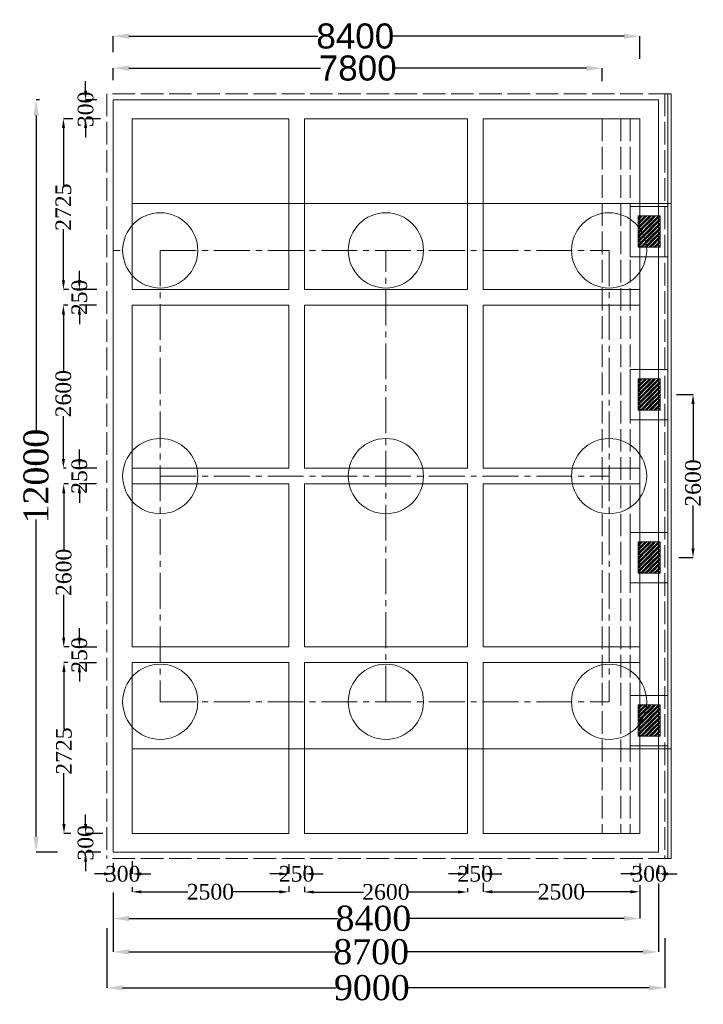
# Model space of a CAD drawing. Header units: millimetres. Extents: x 103078 to 25259364, y -3207472 to 1158446.
# Tile 4 of 40: x 13458320 to 13480135, y 990649 to 1022059. Entities that reach past the tile are written whole.
import ezdxf

# ---------------------------------------------------------------- set-up
doc = ezdxf.new("R2010")
doc.units = ezdxf.units.MM
doc.header["$LTSCALE"] = 60
doc.header["$MEASUREMENT"] = 0
for name, pattern in [('ACAD_ISO02W100', [15, 12, -3]), ('CENTER2', [28.575, 19.05, -3.175, 3.175, -3.175]), ('HIDDEN', [0.375, 0.25, -0.125])]:
    doc.linetypes.add(name, pattern=pattern)
doc.styles.add('PDF Arial Bold', font='times.ttf')
doc.dimstyles.get("Standard").update_dxf_attribs({"dimtxt": 400, "dimasz": 215, "dimexe": 0.18, "dimexo": 0.0625, "dimgap": 0.09, "dimtad": 0, "dimtih": 1, "dimtoh": 1, "dimdec": 0, "dimzin": 4, "dimdsep": 46, "dimtxsty": 'Standard', "dimblk": 'OPEN90', "dimcen": 0, "dimadec": 0, "dimazin": 1, "dimtfac": 1, "dimtdec": 0, "dimtix": 1, "dimtofl": 0, "dimtmove": 0, "dimatfit": 3, "dimldrblk": 'OPEN30', "dimfxl": 1, "dimtolj": 1, "dimtzin": 0, "dimarcsym": 0})

# ---------------------------------------------------------------- blocks, each defined once
blk = doc.blocks.new('*D181')
at = {"color": 0, "linetype": 'Continuous', "lineweight": -2, "ltscale": 2, "transparency": 16777216}
for p, q in [((13461306, 1020134), (13461306, 1020513)), ((13461806, 1020512), (13467916, 1020512)), ((13476406, 1020512), (13470295, 1020512)), ((13476906, 1020103), (13476906, 1020513))]:
    blk.add_line(p, q, dxfattribs=at)
at = {"color": 0, "linetype": 'Continuous', "lineweight": 9, "ltscale": 2, "transparency": 16777216}
for points in [[(13461806, 1020596), (13461806, 1020429), (13461306, 1020512)], [(13476406, 1020596), (13476406, 1020429), (13476906, 1020512)]]:
    blk.add_solid(points, dxfattribs=at)
at = {"layer": 'Defpoints', "color": 0, "linetype": 'Continuous', "lineweight": 9, "ltscale": 2, "transparency": 16777216}
for p in [(13476906, 1020512), (13461306, 1020134), (13476906, 1020102)]:
    blk.add_point(p, dxfattribs=at)
at = {"color": 0, "linetype": 'Continuous', "lineweight": 9, "ltscale": 2, "transparency": 16777216, "insert": (13469106, 1020512), "char_height": 800, "attachment_point": 5, "style": 'PDF Arial Bold'}
blk.add_mtext('\\A1;{\\fArial|b0|i0|c0|p34;7800}', dxfattribs=at)
blk = doc.blocks.new('*D182')
at = {"color": 0, "linetype": 'Continuous', "lineweight": -2, "ltscale": 2, "transparency": 16777216}
for p, q in [((13461306, 1021027), (13461306, 1021535)), ((13461806, 1021534), (13467835, 1021534)), ((13477605, 1021534), (13470223, 1021534)), ((13478105, 1020810), (13478105, 1021535))]:
    blk.add_line(p, q, dxfattribs=at)
at = {"color": 0, "linetype": 'Continuous', "lineweight": 9, "ltscale": 2, "transparency": 16777216}
for points in [[(13461806, 1021618), (13461806, 1021451), (13461306, 1021534)], [(13477605, 1021618), (13477605, 1021451), (13478105, 1021534)]]:
    blk.add_solid(points, dxfattribs=at)
at = {"layer": 'Defpoints', "color": 0, "linetype": 'Continuous', "lineweight": 9, "ltscale": 2, "transparency": 16777216}
for p in [(13478105, 1021534), (13461306, 1021026), (13478105, 1020810)]:
    blk.add_point(p, dxfattribs=at)
at = {"color": 0, "linetype": 'Continuous', "lineweight": 9, "ltscale": 2, "transparency": 16777216, "insert": (13469029, 1021534), "char_height": 800, "attachment_point": 5, "style": 'PDF Arial Bold'}
blk.add_mtext('\\A1;{\\fArial|b0|i0|c0|p34;8400}', dxfattribs=at)
blk = doc.blocks.new('*D184')
at = {"color": 0, "linetype": 'Continuous', "lineweight": -2, "ltscale": 2, "transparency": 16777216}
for p, q in [((13458957, 1019499), (13458845, 1019499)), ((13458845, 1018999), (13458845, 1008886)), ((13458845, 995999), (13458845, 1006113)), ((13459528, 995499), (13458845, 995499))]:
    blk.add_line(p, q, dxfattribs=at)
at = {"color": 0, "linetype": 'Continuous', "lineweight": 9, "ltscale": 2, "transparency": 16777216}
for points in [[(13458762, 1018999), (13458928, 1018999), (13458845, 1019499)], [(13458762, 995999), (13458928, 995999), (13458845, 995499)]]:
    blk.add_solid(points, dxfattribs=at)
at = {"layer": 'Defpoints', "color": 0, "linetype": 'Continuous', "lineweight": 9, "ltscale": 2, "transparency": 16777216}
for p in [(13458958, 1019499), (13458845, 995499), (13459529, 995499)]:
    blk.add_point(p, dxfattribs=at)
at = {"color": 0, "linetype": 'Continuous', "lineweight": 9, "ltscale": 2, "transparency": 16777216, "insert": (13458845, 1007499), "char_height": 800, "attachment_point": 5, "rotation": 90, "style": 'PDF Arial Bold'}
blk.add_mtext('\\A1;12000', dxfattribs=at)
blk = doc.blocks.new('*D185')
at = {"color": 0, "linetype": 'Continuous', "lineweight": -2, "ltscale": 2, "transparency": 16777216}
for p, q in [((13460012, 1018900), (13459716, 1018900)), ((13459716, 1018600), (13459716, 1016785)), ((13459716, 1013749), (13459716, 1015372)), ((13459890, 1013449), (13459716, 1013449))]:
    blk.add_line(p, q, dxfattribs=at)
at = {"color": 0, "linetype": 'Continuous', "lineweight": 9, "ltscale": 2, "transparency": 16777216}
for points in [[(13459666, 1018600), (13459766, 1018600), (13459716, 1018900)], [(13459666, 1013749), (13459766, 1013749), (13459716, 1013449)]]:
    blk.add_solid(points, dxfattribs=at)
at = {"layer": 'Defpoints', "color": 0, "linetype": 'Continuous', "lineweight": 9, "ltscale": 2, "transparency": 16777216}
for p in [(13460012, 1018900), (13459716, 1013449), (13459890, 1013449)]:
    blk.add_point(p, dxfattribs=at)
at = {"color": 0, "linetype": 'Continuous', "lineweight": 9, "ltscale": 2, "transparency": 16777216, "insert": (13459716, 1016078), "char_height": 500, "attachment_point": 5, "rotation": 90, "style": 'PDF Arial Bold'}
blk.add_mtext('\\A1;2725', dxfattribs=at)
blk = doc.blocks.new('*D186')
at = {"color": 0, "linetype": 'Continuous', "lineweight": -2, "ltscale": 2, "transparency": 16777216}
for p, q in [((13459857, 1012950), (13459715, 1012950)), ((13459715, 1012650), (13459715, 1010846)), ((13459715, 1008049), (13459715, 1009411)), ((13459800, 1007749), (13459715, 1007749))]:
    blk.add_line(p, q, dxfattribs=at)
at = {"color": 0, "linetype": 'Continuous', "lineweight": 9, "ltscale": 2, "transparency": 16777216}
for points in [[(13459666, 1012650), (13459766, 1012650), (13459715, 1012950)], [(13459666, 1008049), (13459766, 1008049), (13459715, 1007749)]]:
    blk.add_solid(points, dxfattribs=at)
at = {"layer": 'Defpoints', "color": 0, "linetype": 'Continuous', "lineweight": 9, "ltscale": 2, "transparency": 16777216}
for p in [(13459857, 1012950), (13459715, 1007749), (13459800, 1007749)]:
    blk.add_point(p, dxfattribs=at)
at = {"color": 0, "linetype": 'Continuous', "lineweight": 9, "ltscale": 2, "transparency": 16777216, "insert": (13459715, 1010128), "char_height": 500, "attachment_point": 5, "rotation": 90, "style": 'PDF Arial Bold'}
blk.add_mtext('\\A1;2600', dxfattribs=at)
blk = doc.blocks.new('*D187')
at = {"color": 0, "linetype": 'Continuous', "lineweight": -2, "ltscale": 2, "transparency": 16777216}
for p, q in [((13459881, 1007249), (13459725, 1007249)), ((13459725, 1006949), (13459725, 1005146)), ((13459725, 1002349), (13459725, 1003711)), ((13459904, 1002049), (13459725, 1002049))]:
    blk.add_line(p, q, dxfattribs=at)
at = {"color": 0, "linetype": 'Continuous', "lineweight": 9, "ltscale": 2, "transparency": 16777216}
for points in [[(13459676, 1006949), (13459776, 1006949), (13459725, 1007249)], [(13459676, 1002349), (13459776, 1002349), (13459725, 1002049)]]:
    blk.add_solid(points, dxfattribs=at)
at = {"layer": 'Defpoints', "color": 0, "linetype": 'Continuous', "lineweight": 9, "ltscale": 2, "transparency": 16777216}
for p in [(13459881, 1007249), (13459725, 1002049), (13459904, 1002049)]:
    blk.add_point(p, dxfattribs=at)
at = {"color": 0, "linetype": 'Continuous', "lineweight": 9, "ltscale": 2, "transparency": 16777216, "insert": (13459725, 1004428), "char_height": 500, "attachment_point": 5, "rotation": 90, "style": 'PDF Arial Bold'}
blk.add_mtext('\\A1;2600', dxfattribs=at)
blk = doc.blocks.new('*D188')
at = {"color": 0, "linetype": 'Continuous', "lineweight": -2, "ltscale": 2, "transparency": 16777216}
for p, q in [((13459856, 1001550), (13459733, 1001550)), ((13459733, 1001250), (13459733, 999435)), ((13459733, 996399), (13459733, 998022)), ((13459952, 996099), (13459733, 996099))]:
    blk.add_line(p, q, dxfattribs=at)
at = {"color": 0, "linetype": 'Continuous', "lineweight": 9, "ltscale": 2, "transparency": 16777216}
for points in [[(13459683, 1001250), (13459783, 1001250), (13459733, 1001550)], [(13459683, 996399), (13459783, 996399), (13459733, 996099)]]:
    blk.add_solid(points, dxfattribs=at)
at = {"layer": 'Defpoints', "color": 0, "linetype": 'Continuous', "lineweight": 9, "ltscale": 2, "transparency": 16777216}
for p in [(13459856, 1001550), (13459733, 996099), (13459952, 996099)]:
    blk.add_point(p, dxfattribs=at)
at = {"color": 0, "linetype": 'Continuous', "lineweight": 9, "ltscale": 2, "transparency": 16777216, "insert": (13459733, 998728), "char_height": 500, "attachment_point": 5, "rotation": 90, "style": 'PDF Arial Bold'}
blk.add_mtext('\\A1;2725', dxfattribs=at)
blk = doc.blocks.new('*D189')
at = {"color": 0, "linetype": 'Continuous', "lineweight": -2, "ltscale": 2, "transparency": 16777216}
for p, q in [((13460224, 1013750), (13460224, 1014050)), ((13460778, 1013450), (13460224, 1013450)), ((13460767, 1012949), (13460224, 1012949)), ((13460224, 1012649), (13460224, 1012349))]:
    blk.add_line(p, q, dxfattribs=at)
at = {"color": 0, "linetype": 'Continuous', "lineweight": 9, "ltscale": 2, "transparency": 16777216}
for points in [[(13460174, 1013750), (13460274, 1013750), (13460224, 1013450)], [(13460174, 1012649), (13460274, 1012649), (13460224, 1012949)]]:
    blk.add_solid(points, dxfattribs=at)
at = {"layer": 'Defpoints', "color": 0, "linetype": 'Continuous', "lineweight": 9, "ltscale": 2, "transparency": 16777216}
for p in [(13460778, 1013450), (13460224, 1012949), (13460767, 1012949)]:
    blk.add_point(p, dxfattribs=at)
at = {"color": 0, "linetype": 'Continuous', "lineweight": 9, "ltscale": 2, "transparency": 16777216, "insert": (13460224, 1013199), "char_height": 500, "attachment_point": 5, "rotation": 90, "style": 'PDF Arial Bold'}
blk.add_mtext('\\A1;250', dxfattribs=at)
blk = doc.blocks.new('*D190')
at = {"color": 0, "linetype": 'Continuous', "lineweight": -2, "ltscale": 2, "transparency": 16777216}
for p, q in [((13460224, 1008050), (13460224, 1008350)), ((13460778, 1007750), (13460224, 1007750)), ((13460767, 1007249), (13460224, 1007249)), ((13460224, 1006949), (13460224, 1006649))]:
    blk.add_line(p, q, dxfattribs=at)
at = {"color": 0, "linetype": 'Continuous', "lineweight": 9, "ltscale": 2, "transparency": 16777216}
for points in [[(13460174, 1008050), (13460274, 1008050), (13460224, 1007750)], [(13460174, 1006949), (13460274, 1006949), (13460224, 1007249)]]:
    blk.add_solid(points, dxfattribs=at)
at = {"layer": 'Defpoints', "color": 0, "linetype": 'Continuous', "lineweight": 9, "ltscale": 2, "transparency": 16777216}
for p in [(13460778, 1007750), (13460224, 1007249), (13460767, 1007249)]:
    blk.add_point(p, dxfattribs=at)
at = {"color": 0, "linetype": 'Continuous', "lineweight": 9, "ltscale": 2, "transparency": 16777216, "insert": (13460224, 1007499), "char_height": 500, "attachment_point": 5, "rotation": 90, "style": 'PDF Arial Bold'}
blk.add_mtext('\\A1;250', dxfattribs=at)
blk = doc.blocks.new('*D191')
at = {"color": 0, "linetype": 'Continuous', "lineweight": -2, "ltscale": 2, "transparency": 16777216}
for p, q in [((13460224, 1002343), (13460224, 1002643)), ((13460778, 1002043), (13460224, 1002043)), ((13460767, 1001542), (13460224, 1001542)), ((13460224, 1001242), (13460224, 1000942))]:
    blk.add_line(p, q, dxfattribs=at)
at = {"color": 0, "linetype": 'Continuous', "lineweight": 9, "ltscale": 2, "transparency": 16777216}
for points in [[(13460174, 1002343), (13460274, 1002343), (13460224, 1002043)], [(13460174, 1001242), (13460274, 1001242), (13460224, 1001542)]]:
    blk.add_solid(points, dxfattribs=at)
at = {"layer": 'Defpoints', "color": 0, "linetype": 'Continuous', "lineweight": 9, "ltscale": 2, "transparency": 16777216}
for p in [(13460778, 1002043), (13460224, 1001542), (13460767, 1001542)]:
    blk.add_point(p, dxfattribs=at)
at = {"color": 0, "linetype": 'Continuous', "lineweight": 9, "ltscale": 2, "transparency": 16777216, "insert": (13460224, 1001792), "char_height": 500, "attachment_point": 5, "rotation": 90, "style": 'PDF Arial Bold'}
blk.add_mtext('\\A1;250', dxfattribs=at)
blk = doc.blocks.new('*D192')
at = {"color": 0, "linetype": 'Continuous', "lineweight": -2, "ltscale": 2, "transparency": 16777216}
for p, q in [((13460424, 1019799), (13460424, 1020099)), ((13460779, 1019499), (13460424, 1019499)), ((13460896, 1018900), (13460424, 1018900)), ((13460424, 1018600), (13460424, 1018300))]:
    blk.add_line(p, q, dxfattribs=at)
at = {"color": 0, "linetype": 'Continuous', "lineweight": 9, "ltscale": 2, "transparency": 16777216}
for points in [[(13460374, 1019799), (13460474, 1019799), (13460424, 1019499)], [(13460374, 1018600), (13460474, 1018600), (13460424, 1018900)]]:
    blk.add_solid(points, dxfattribs=at)
at = {"layer": 'Defpoints', "color": 0, "linetype": 'Continuous', "lineweight": 9, "ltscale": 2, "transparency": 16777216}
for p in [(13460779, 1019499), (13460424, 1018900), (13460896, 1018900)]:
    blk.add_point(p, dxfattribs=at)
at = {"color": 0, "linetype": 'Continuous', "lineweight": 9, "ltscale": 2, "transparency": 16777216, "insert": (13460424, 1019199), "char_height": 500, "attachment_point": 5, "rotation": 90, "style": 'PDF Arial Bold'}
blk.add_mtext('\\A1;300', dxfattribs=at)
blk = doc.blocks.new('*D193')
at = {"color": 0, "linetype": 'Continuous', "lineweight": -2, "ltscale": 2, "transparency": 16777216}
for p, q in [((13460424, 996399), (13460424, 996699)), ((13460978, 996099), (13460424, 996099)), ((13460908, 995499), (13460424, 995499)), ((13460424, 995199), (13460424, 994899))]:
    blk.add_line(p, q, dxfattribs=at)
at = {"color": 0, "linetype": 'Continuous', "lineweight": 9, "ltscale": 2, "transparency": 16777216}
for points in [[(13460374, 996399), (13460474, 996399), (13460424, 996099)], [(13460374, 995199), (13460474, 995199), (13460424, 995499)]]:
    blk.add_solid(points, dxfattribs=at)
at = {"layer": 'Defpoints', "color": 0, "linetype": 'Continuous', "lineweight": 9, "ltscale": 2, "transparency": 16777216}
for p in [(13460978, 996099), (13460424, 995499), (13460908, 995499)]:
    blk.add_point(p, dxfattribs=at)
at = {"color": 0, "linetype": 'Continuous', "lineweight": 9, "ltscale": 2, "transparency": 16777216, "insert": (13460424, 995799), "char_height": 500, "attachment_point": 5, "rotation": 90, "style": 'PDF Arial Bold'}
blk.add_mtext('\\A1;300', dxfattribs=at)
blk = doc.blocks.new('*D194')
at = {"color": 0, "linetype": 'Continuous', "lineweight": -2, "ltscale": 2, "transparency": 16777216}
for p, q in [((13461906, 994381), (13461906, 994236)), ((13462206, 994236), (13463688, 994236)), ((13466606, 994236), (13465123, 994236)), ((13466906, 994413), (13466906, 994236))]:
    blk.add_line(p, q, dxfattribs=at)
at = {"color": 0, "linetype": 'Continuous', "lineweight": 9, "ltscale": 2, "transparency": 16777216}
for points in [[(13462206, 994286), (13462206, 994186), (13461906, 994236)], [(13466606, 994286), (13466606, 994186), (13466906, 994236)]]:
    blk.add_solid(points, dxfattribs=at)
at = {"layer": 'Defpoints', "color": 0, "linetype": 'Continuous', "lineweight": 9, "ltscale": 2, "transparency": 16777216}
for p in [(13461906, 994381), (13466906, 994413), (13466906, 994236)]:
    blk.add_point(p, dxfattribs=at)
at = {"color": 0, "linetype": 'Continuous', "lineweight": 9, "ltscale": 2, "transparency": 16777216, "insert": (13464406, 994236), "char_height": 500, "attachment_point": 5, "style": 'PDF Arial Bold'}
blk.add_mtext('\\A1;2500', dxfattribs=at)
blk = doc.blocks.new('*D195')
at = {"color": 0, "linetype": 'Continuous', "lineweight": -2, "ltscale": 2, "transparency": 16777216}
for p, q in [((13473106, 994525), (13473106, 994237)), ((13473406, 994237), (13474888, 994237)), ((13477806, 994237), (13476323, 994237)), ((13478106, 994446), (13478106, 994237))]:
    blk.add_line(p, q, dxfattribs=at)
at = {"color": 0, "linetype": 'Continuous', "lineweight": 9, "ltscale": 2, "transparency": 16777216}
for points in [[(13473406, 994287), (13473406, 994187), (13473106, 994237)], [(13477806, 994287), (13477806, 994187), (13478106, 994237)]]:
    blk.add_solid(points, dxfattribs=at)
at = {"layer": 'Defpoints', "color": 0, "linetype": 'Continuous', "lineweight": 9, "ltscale": 2, "transparency": 16777216}
for p in [(13473106, 994525), (13478106, 994446), (13478106, 994237)]:
    blk.add_point(p, dxfattribs=at)
at = {"color": 0, "linetype": 'Continuous', "lineweight": 9, "ltscale": 2, "transparency": 16777216, "insert": (13475606, 994237), "char_height": 500, "attachment_point": 5, "style": 'PDF Arial Bold'}
blk.add_mtext('\\A1;2500', dxfattribs=at)
blk = doc.blocks.new('*D196')
at = {"color": 0, "linetype": 'Continuous', "lineweight": -2, "ltscale": 2, "transparency": 16777216}
for p, q in [((13467406, 994397), (13467406, 994231)), ((13467706, 994231), (13469288, 994231)), ((13472306, 994231), (13470723, 994231)), ((13472606, 994352), (13472606, 994231))]:
    blk.add_line(p, q, dxfattribs=at)
at = {"color": 0, "linetype": 'Continuous', "lineweight": 9, "ltscale": 2, "transparency": 16777216}
for points in [[(13467706, 994281), (13467706, 994181), (13467406, 994231)], [(13472306, 994281), (13472306, 994181), (13472606, 994231)]]:
    blk.add_solid(points, dxfattribs=at)
at = {"layer": 'Defpoints', "color": 0, "linetype": 'Continuous', "lineweight": 9, "ltscale": 2, "transparency": 16777216}
for p in [(13467406, 994397), (13472606, 994352), (13472606, 994231)]:
    blk.add_point(p, dxfattribs=at)
at = {"color": 0, "linetype": 'Continuous', "lineweight": 9, "ltscale": 2, "transparency": 16777216, "insert": (13470006, 994231), "char_height": 500, "attachment_point": 5, "style": 'PDF Arial Bold'}
blk.add_mtext('\\A1;2600', dxfattribs=at)
blk = doc.blocks.new('*D197')
at = {"color": 0, "linetype": 'Continuous', "lineweight": -2, "ltscale": 2, "transparency": 16777216}
for p, q in [((13466905.5, 995115.4375), (13466905.5, 994808.32)), ((13466605.5, 994808.5), (13466305.5, 994808.5)), ((13467405.5, 995086.4375), (13467405.5, 994808.32)), ((13467705.5, 994808.5), (13468005.5, 994808.5))]:
    blk.add_line(p, q, dxfattribs=at)
at = {"color": 0, "linetype": 'Continuous', "lineweight": 9, "ltscale": 2, "transparency": 16777216}
for points in [[(13466605.5, 994858.5), (13466605.5, 994758.5), (13466905.5, 994808.5)], [(13467705.5, 994858.5), (13467705.5, 994758.5), (13467405.5, 994808.5)]]:
    blk.add_solid(points, dxfattribs=at)
at = {"layer": 'Defpoints', "color": 0, "linetype": 'Continuous', "lineweight": 9, "ltscale": 2, "transparency": 16777216}
for p in [(13466905.5, 995115.5), (13467405.5, 995086.5), (13467405.5, 994808.5)]:
    blk.add_point(p, dxfattribs=at)
at = {"color": 0, "linetype": 'Continuous', "lineweight": 9, "ltscale": 2, "transparency": 16777216, "insert": (13467155.5, 994808.5), "char_height": 500, "attachment_point": 5, "style": 'PDF Arial Bold'}
blk.add_mtext('\\A1;250', dxfattribs=at)
blk = doc.blocks.new('*D198')
at = {"color": 0, "linetype": 'Continuous', "lineweight": -2, "ltscale": 2, "transparency": 16777216}
for p, q in [((13472605.5, 995115.4375), (13472605.5, 994808.32)), ((13472305.5, 994808.5), (13472005.5, 994808.5)), ((13473105.5, 995086.4375), (13473105.5, 994808.32)), ((13473405.5, 994808.5), (13473705.5, 994808.5))]:
    blk.add_line(p, q, dxfattribs=at)
at = {"color": 0, "linetype": 'Continuous', "lineweight": 9, "ltscale": 2, "transparency": 16777216}
for points in [[(13472305.5, 994858.5), (13472305.5, 994758.5), (13472605.5, 994808.5)], [(13473405.5, 994858.5), (13473405.5, 994758.5), (13473105.5, 994808.5)]]:
    blk.add_solid(points, dxfattribs=at)
at = {"layer": 'Defpoints', "color": 0, "linetype": 'Continuous', "lineweight": 9, "ltscale": 2, "transparency": 16777216}
for p in [(13472605.5, 995115.5), (13473105.5, 995086.5), (13473105.5, 994808.5)]:
    blk.add_point(p, dxfattribs=at)
at = {"color": 0, "linetype": 'Continuous', "lineweight": 9, "ltscale": 2, "transparency": 16777216, "insert": (13472855.5, 994808.5), "char_height": 500, "attachment_point": 5, "style": 'PDF Arial Bold'}
blk.add_mtext('\\A1;250', dxfattribs=at)
blk = doc.blocks.new('*D199')
at = {"color": 0, "linetype": 'Continuous', "lineweight": -2, "ltscale": 2, "transparency": 16777216}
for p, q in [((13461305.5, 995153.695), (13461305.5, 994808.32)), ((13461905.5, 995211.4375), (13461905.5, 994808.32)), ((13461005.5, 994808.5), (13460705.5, 994808.5)), ((13462205.5, 994808.5), (13462505.5, 994808.5))]:
    blk.add_line(p, q, dxfattribs=at)
at = {"color": 0, "linetype": 'Continuous', "lineweight": 9, "ltscale": 2, "transparency": 16777216}
for points in [[(13461005.5, 994858.5), (13461005.5, 994758.5), (13461305.5, 994808.5)], [(13462205.5, 994858.5), (13462205.5, 994758.5), (13461905.5, 994808.5)]]:
    blk.add_solid(points, dxfattribs=at)
at = {"layer": 'Defpoints', "color": 0, "linetype": 'Continuous', "lineweight": 9, "ltscale": 2, "transparency": 16777216}
for p in [(13461305.5, 995153.7575), (13461905.5, 995211.5), (13461905.5, 994808.5)]:
    blk.add_point(p, dxfattribs=at)
at = {"color": 0, "linetype": 'Continuous', "lineweight": 9, "ltscale": 2, "transparency": 16777216, "insert": (13461605.5, 994808.5), "char_height": 500, "attachment_point": 5, "style": 'PDF Arial Bold'}
blk.add_mtext('\\A1;300', dxfattribs=at)
blk = doc.blocks.new('*D200')
at = {"color": 0, "linetype": 'Continuous', "lineweight": -2, "ltscale": 2, "transparency": 16777216}
for p, q in [((13478105.5, 995145.4375), (13478105.5, 994808.32)), ((13477805.5, 994808.5), (13477505.5, 994808.5)), ((13478705.5, 995086.4375), (13478705.5, 994808.32)), ((13479005.5, 994808.5), (13479305.5, 994808.5))]:
    blk.add_line(p, q, dxfattribs=at)
at = {"color": 0, "linetype": 'Continuous', "lineweight": 9, "ltscale": 2, "transparency": 16777216}
for points in [[(13477805.5, 994858.5), (13477805.5, 994758.5), (13478105.5, 994808.5)], [(13479005.5, 994858.5), (13479005.5, 994758.5), (13478705.5, 994808.5)]]:
    blk.add_solid(points, dxfattribs=at)
at = {"layer": 'Defpoints', "color": 0, "linetype": 'Continuous', "lineweight": 9, "ltscale": 2, "transparency": 16777216}
for p in [(13478105.5, 995145.5), (13478705.5, 995086.5), (13478705.5, 994808.5)]:
    blk.add_point(p, dxfattribs=at)
at = {"color": 0, "linetype": 'Continuous', "lineweight": 9, "ltscale": 2, "transparency": 16777216, "insert": (13478405.5, 994808.5), "char_height": 500, "attachment_point": 5, "style": 'PDF Arial Bold'}
blk.add_mtext('\\A1;300', dxfattribs=at)
blk = doc.blocks.new('*D201')
at = {"color": 0, "linetype": 'Continuous', "lineweight": -2, "ltscale": 2, "transparency": 16777216}
for p, q in [((13461106, 993076), (13461106, 991174)), ((13478905, 992763), (13478905, 991174)), ((13461606, 991174), (13468420, 991174)), ((13478405, 991174), (13470694, 991174))]:
    blk.add_line(p, q, dxfattribs=at)
at = {"color": 0, "linetype": 'Continuous', "lineweight": 9, "ltscale": 2, "transparency": 16777216}
for points in [[(13461606, 991257), (13461606, 991090), (13461106, 991174)], [(13478405, 991257), (13478405, 991090), (13478905, 991174)]]:
    blk.add_solid(points, dxfattribs=at)
at = {"layer": 'Defpoints', "color": 0, "linetype": 'Continuous', "lineweight": 9, "ltscale": 2, "transparency": 16777216}
for p in [(13461106, 993076), (13478905, 992763), (13478905, 991174)]:
    blk.add_point(p, dxfattribs=at)
at = {"color": 0, "linetype": 'Continuous', "lineweight": 9, "ltscale": 2, "transparency": 16777216, "insert": (13469557, 991174), "char_height": 800, "attachment_point": 5, "style": 'PDF Arial Bold'}
blk.add_mtext('\\A1;9000', dxfattribs=at)
blk = doc.blocks.new('*D202')
at = {"color": 0, "linetype": 'Continuous', "lineweight": -2, "ltscale": 2, "transparency": 16777216}
for p, q in [((13461306, 994197), (13461306, 993387)), ((13478105, 994249), (13478105, 993387)), ((13461806, 993387), (13468481, 993387)), ((13477605, 993387), (13470730, 993387))]:
    blk.add_line(p, q, dxfattribs=at)
at = {"color": 0, "linetype": 'Continuous', "lineweight": 9, "ltscale": 2, "transparency": 16777216}
for points in [[(13461806, 993470), (13461806, 993304), (13461306, 993387)], [(13477605, 993470), (13477605, 993304), (13478105, 993387)]]:
    blk.add_solid(points, dxfattribs=at)
at = {"layer": 'Defpoints', "color": 0, "linetype": 'Continuous', "lineweight": 9, "ltscale": 2, "transparency": 16777216}
for p in [(13461306, 994197), (13478105, 994249), (13478105, 993387)]:
    blk.add_point(p, dxfattribs=at)
at = {"color": 0, "linetype": 'Continuous', "lineweight": 9, "ltscale": 2, "transparency": 16777216, "insert": (13469606, 993387), "char_height": 800, "attachment_point": 5, "style": 'PDF Arial Bold'}
blk.add_mtext('\\A1;8400', dxfattribs=at)
blk = doc.blocks.new('*D203')
at = {"color": 0, "linetype": 'Continuous', "lineweight": -2, "ltscale": 2, "transparency": 16777216}
for p, q in [((13478705, 994499), (13478705, 992320)), ((13461306, 994217), (13461306, 992320)), ((13461806, 992320), (13468410, 992320)), ((13478205, 992320), (13470660, 992320))]:
    blk.add_line(p, q, dxfattribs=at)
at = {"color": 0, "linetype": 'Continuous', "lineweight": 9, "ltscale": 2, "transparency": 16777216}
for points in [[(13461806, 992404), (13461806, 992237), (13461306, 992320)], [(13478205, 992404), (13478205, 992237), (13478705, 992320)]]:
    blk.add_solid(points, dxfattribs=at)
at = {"layer": 'Defpoints', "color": 0, "linetype": 'Continuous', "lineweight": 9, "ltscale": 2, "transparency": 16777216}
for p in [(13478705, 994499), (13461306, 994217), (13478705, 992320)]:
    blk.add_point(p, dxfattribs=at)
at = {"color": 0, "linetype": 'Continuous', "lineweight": 9, "ltscale": 2, "transparency": 16777216, "insert": (13469535, 992320), "char_height": 800, "attachment_point": 5, "style": 'PDF Arial Bold'}
blk.add_mtext('\\A1;8700', dxfattribs=at)
blk = doc.blocks.new('*D171')
at = {"color": 0, "linetype": 'Continuous', "lineweight": -2, "ltscale": 2, "transparency": 16777216}
for p, q in [((13479281, 1010100), (13479807, 1010100)), ((13479806, 1009800), (13479806, 1007996)), ((13479806, 1005200), (13479806, 1006561)), ((13479350, 1004900), (13479807, 1004900))]:
    blk.add_line(p, q, dxfattribs=at)
at = {"color": 0, "linetype": 'Continuous', "lineweight": 9, "ltscale": 2, "transparency": 16777216}
for points in [[(13479756, 1009800), (13479856, 1009800), (13479806, 1010100)], [(13479756, 1005200), (13479856, 1005200), (13479806, 1004900)]]:
    blk.add_solid(points, dxfattribs=at)
at = {"layer": 'Defpoints', "color": 0, "linetype": 'Continuous', "lineweight": 9, "ltscale": 2, "transparency": 16777216}
for p in [(13479281, 1010100), (13479350, 1004900), (13479806, 1004900)]:
    blk.add_point(p, dxfattribs=at)
at = {"color": 0, "linetype": 'Continuous', "lineweight": 9, "ltscale": 2, "transparency": 16777216, "insert": (13479806, 1007278), "char_height": 500, "attachment_point": 5, "rotation": 90, "style": 'PDF Arial Bold'}
blk.add_mtext('\\A1;2600', dxfattribs=at)

msp = doc.modelspace()

# ---------------------------------------------------------------- hatches: boundary and pattern name
at = {"linetype": 'Continuous', "lineweight": 9, "ltscale": 2}
h = msp.add_hatch(dxfattribs=at)
h.set_pattern_fill('GOST_GROUND', scale=10)
h.set_pattern_definition([(45, (-8926891.5, 4028156.5), (141.42135624, 0), [200]), (45, (-8926861.5, 4028156.5), (141.42135624, 0), [200]), (45, (-8926831.5, 4028156.5), (141.42135624, 0), [200])])
h.paths.add_polyline_path([(13478055.5, 1014799.5), (13478755.5, 1014799.5), (13478755.5, 1015799.5), (13478055.5, 1015799.5)])
h = msp.add_hatch(dxfattribs=at)
h.set_pattern_fill('GOST_GROUND', scale=10)
h.set_pattern_definition([(45, (-8926891.5, 4022956.5), (141.42135624, 0), [200]), (45, (-8926861.5, 4022956.5), (141.42135624, 0), [200]), (45, (-8926831.5, 4022956.5), (141.42135624, 0), [200])])
h.paths.add_polyline_path([(13478055.5, 1009599.5), (13478755.5, 1009599.5), (13478755.5, 1010599.5), (13478055.5, 1010599.5)])
h = msp.add_hatch(dxfattribs=at)
h.set_pattern_fill('GOST_GROUND', scale=10)
h.set_pattern_definition([(45, (-8926891.5, 4017756.5), (141.42135624, 0), [200]), (45, (-8926861.5, 4017756.5), (141.42135624, 0), [200]), (45, (-8926831.5, 4017756.5), (141.42135624, 0), [200])])
h.paths.add_polyline_path([(13478055.5, 1004399.5), (13478755.5, 1004399.5), (13478755.5, 1005399.5), (13478055.5, 1005399.5)])
h = msp.add_hatch(dxfattribs=at)
h.set_pattern_fill('GOST_GROUND', scale=10)
h.set_pattern_definition([(45, (-8926891.5, 4012556.5), (141.42135624, 0), [200]), (45, (-8926861.5, 4012556.5), (141.42135624, 0), [200]), (45, (-8926831.5, 4012556.5), (141.42135624, 0), [200])])
h.paths.add_polyline_path([(13478055.5, 999199.5), (13478755.5, 999199.5), (13478755.5, 1000199.5), (13478055.5, 1000199.5)])

# ---------------------------------------------------------------- linework, layer by layer
at = {"color": 7, "linetype": 'ACAD_ISO02W100', "lineweight": 9}
for p, q in [((13479105.5, 1019699.5), (13461105.5, 1019699.5)), ((13461105.5, 1019699.5), (13461105.5, 995299.5)), ((13478905.5, 1019699.5), (13478905.5, 995299.5)), ((13476905.5, 1018899.5), (13476905.5, 996099.5)), ((13477505.5, 1018899.5), (13477505.5, 996099.5)), ((13477805.5, 1018899.5), (13477805.5, 996099.5)), ((13478105.5, 1013449.5), (13478105.5, 1018899.5)), ((13479105.5, 995299.5), (13461105.5, 995299.5))]:
    msp.add_line(p, q, dxfattribs=at)
at = {"color": 7, "linetype": 'Continuous', "lineweight": 9, "ltscale": 2}
for p, q in [((13479005.5, 1019699.5), (13479005.5, 995299.5)), ((13479105.5, 1019699.5), (13479105.5, 995299.5)), ((13479105.5, 1019699.5), (13479105.5, 995299.5)), ((13477055.5, 1019499.5), (13461305.5, 1019499.5)), ((13461305.5, 1019499.5), (13461305.5, 995499.5)), ((13477055.5, 1019499.5), (13478705.5, 1019499.5)), ((13478705.5, 1019499.5), (13478705.5, 995499.5)), ((13466905.5, 1018899.5), (13461905.5, 1018899.5)), ((13461905.5, 1018899.5), (13461905.5, 1013449.5)), ((13466905.5, 1013449.5), (13466905.5, 1018899.5)), ((13472605.5, 1018899.5), (13467405.5, 1018899.5)), ((13467405.5, 1013449.5), (13467405.5, 1018899.5)), ((13472605.5, 1013449.5), (13472605.5, 1018899.5)), ((13478105.5, 1018899.5), (13473105.5, 1018899.5)), ((13473105.5, 1013449.5), (13473105.5, 1018899.5)), ((13478105.5, 1018899.5), (13478105.5, 996099.5)), ((13461905.5, 1016199.5), (13479105.5, 1016199.5)), ((13477805.5, 1016099.5), (13479005.5, 1016099.5)), ((13477805.5, 1014499.5), (13477805.5, 1016099.5)), ((13479005.5, 1016099.5), (13479005.5, 1014499.5)), ((13478055.5, 1015799.5), (13478055.5, 1014799.5)), ((13478055.5, 1015799.5), (13478755.5, 1015799.5)), ((13478755.5, 1015799.5), (13478755.5, 1014799.5)), ((13461527.7, 1014699.5), (13461305.5, 1014699.5)), ((13478055.5, 1014799.5), (13478755.5, 1014799.5)), ((13479005.5, 1014499.5), (13477805.5, 1014499.5)), ((13466905.5, 1013449.5), (13461905.5, 1013449.5)), ((13472605.5, 1013449.5), (13467405.5, 1013449.5)), ((13478105.5, 1013449.5), (13473105.5, 1013449.5)), ((13466905.5, 1012949.5), (13461905.5, 1012949.5)), ((13461905.5, 1012949.5), (13461905.5, 1007749.5)), ((13466905.5, 1007749.5), (13466905.5, 1012949.5)), ((13472605.5, 1012949.5), (13467405.5, 1012949.5)), ((13467405.5, 1007749.5), (13467405.5, 1012949.5)), ((13472605.5, 1007749.5), (13472605.5, 1012949.5)), ((13478105.5, 1012949.5), (13473105.5, 1012949.5)), ((13473105.5, 1007749.5), (13473105.5, 1012949.5)), ((13478105.5, 1007749.5), (13478105.5, 1012949.5)), ((13478105.5, 1007749.5), (13478105.5, 1012949.5)), ((13477805.5, 1010899.5), (13479005.5, 1010899.5)), ((13477805.5, 1009299.5), (13477805.5, 1010899.5)), ((13479005.5, 1010899.5), (13479005.5, 1009299.5)), ((13478055.5, 1010599.5), (13478055.5, 1009599.5)), ((13478055.5, 1010599.5), (13478755.5, 1010599.5)), ((13478755.5, 1010599.5), (13478755.5, 1009599.5)), ((13478055.5, 1009599.5), (13478755.5, 1009599.5)), ((13479005.5, 1009299.5), (13477805.5, 1009299.5)), ((13466905.5, 1007749.5), (13461905.5, 1007749.5)), ((13461905.5, 1007749.5), (13461905.5, 1007249.5)), ((13472605.5, 1007749.5), (13467405.5, 1007749.5)), ((13478105.5, 1007749.5), (13473105.5, 1007749.5)), ((13466905.5, 1007249.5), (13461905.5, 1007249.5)), ((13461905.5, 1007249.5), (13461905.5, 1002049.5)), ((13466905.5, 1002049.5), (13466905.5, 1007249.5)), ((13466905.5, 1006899.5), (13466905.5, 1007249.5)), ((13472605.5, 1007249.5), (13467405.5, 1007249.5)), ((13467405.5, 1002049.5), (13467405.5, 1007249.5)), ((13472605.5, 1002049.5), (13472605.5, 1007249.5)), ((13478105.5, 1007249.5), (13473105.5, 1007249.5)), ((13473105.5, 1002049.5), (13473105.5, 1007249.5)), ((13473105.5, 1006899.5), (13473105.5, 1007249.5)), ((13478105.5, 1002049.5), (13478105.5, 1006299.5)), ((13478105.5, 1002049.5), (13478105.5, 1006299.5)), ((13478105.5, 1002049.5), (13478105.5, 1006299.5)), ((13477805.5, 1005699.5), (13479005.5, 1005699.5)), ((13477805.5, 1004099.5), (13477805.5, 1005699.5)), ((13479005.5, 1005699.5), (13479005.5, 1004099.5)), ((13478055.5, 1005399.5), (13478055.5, 1004399.5)), ((13478055.5, 1005399.5), (13478755.5, 1005399.5)), ((13478755.5, 1005399.5), (13478755.5, 1004399.5)), ((13478055.5, 1004399.5), (13478755.5, 1004399.5)), ((13479005.5, 1004099.5), (13477805.5, 1004099.5)), ((13466905.5, 1002049.5), (13461905.5, 1002049.5)), ((13472605.5, 1002049.5), (13467405.5, 1002049.5)), ((13478105.5, 1002049.5), (13473105.5, 1002049.5)), ((13466905.5, 1001549.5), (13461905.5, 1001549.5)), ((13461905.5, 1001549.5), (13461905.5, 996099.5)), ((13466905.5, 996099.5), (13466905.5, 1001549.5)), ((13472605.5, 1001549.5), (13467405.5, 1001549.5)), ((13467405.5, 996099.5), (13467405.5, 1001549.5)), ((13472605.5, 996099.5), (13472605.5, 1001549.5)), ((13478105.5, 1001549.5), (13473105.5, 1001549.5)), ((13473105.5, 996099.5), (13473105.5, 1001549.5)), ((13478105.5, 998299.5), (13478105.5, 1001549.5)), ((13478105.5, 998299.5), (13478105.5, 1001549.5)), ((13478105.5, 998299.5), (13478105.5, 1001549.5)), ((13477805.5, 1000499.5), (13479005.5, 1000499.5)), ((13477805.5, 998899.5), (13477805.5, 1000499.5)), ((13479005.5, 1000499.5), (13479005.5, 998899.5)), ((13478055.5, 1000199.5), (13478055.5, 999199.5)), ((13478055.5, 1000199.5), (13478755.5, 1000199.5)), ((13478755.5, 1000199.5), (13478755.5, 999199.5)), ((13466905.5, 996099.5), (13466905.5, 999999.5)), ((13473105.5, 996099.5), (13473105.5, 999999.5)), ((13478105.5, 996099.5), (13478105.5, 999999.5)), ((13478055.5, 999199.5), (13478755.5, 999199.5)), ((13479005.5, 998899.5), (13477805.5, 998899.5)), ((13461905.5, 998799.5), (13479105.5, 998799.5)), ((13466905.5, 996099.5), (13461905.5, 996099.5)), ((13472605.5, 996099.5), (13467405.5, 996099.5)), ((13478105.5, 996099.5), (13473105.5, 996099.5)), ((13478705.5, 995499.5), (13461305.5, 995499.5))]:
    msp.add_line(p, q, dxfattribs=at)
at = {"color": 7, "linetype": 'CENTER2', "lineweight": 9}
for p, q in [((13462805.5, 1014699.5), (13477127.7, 1014699.5)), ((13462805.5, 1014699.5), (13462805.5, 1000299.5)), ((13470005.5, 1000299.5), (13470005.5, 1014699.5)), ((13477127.7, 1014699.5), (13477127.7, 1000299.5)), ((13462805.5, 1007499.5), (13477127.7, 1007499.5)), ((13462805.5, 1000299.5), (13477127.7, 1000299.5)), ((13462805.5, 1000299.5), (13470005.5, 1000299.5))]:
    msp.add_line(p, q, dxfattribs=at)
at = {"color": 7, "linetype": 'HIDDEN', "lineweight": 9, "ltscale": 2}
msp.add_line((13478105.5, 1004299.5), (13478105.5, 1007249.5), dxfattribs=at)
msp.add_line((13478105.5, 1004299.5), (13478105.5, 1007249.5), dxfattribs=at)
at = {"color": 7, "linetype": 'Continuous', "lineweight": 9, "ltscale": 2}
for centre in [(13462805.5, 1014699.5), (13470005.5, 1014699.5), (13477127.7, 1014699.5), (13462805.5, 1007499.5), (13470005.5, 1007499.5), (13477127.7, 1007499.5), (13462805.5, 1000299.5), (13470005.5, 1000299.5), (13477127.7, 1000299.5)]:
    msp.add_circle(centre, 1200, dxfattribs=at)

# ---------------------------------------------------------------- dimensions: what is measured, and where the dimension line sits
for base, p1, p2, text, override, picture, middle in [((13478105.5, 1021534.4), (13461305.5, 1021026.5), (13478105.5, 1020809.5), '{\\fArial|b0|i0|c0|p34;8400}', {"dimtxt": 800, "dimasz": 500, "dimtxsty": 'PDF Arial Bold', "dimfxl": 300}, '*D182', (13469029, 1021534.4)), ((13476905.5, 1020512.5), (13461305.5, 1020133.5), (13476905.5, 1020102.5), '{\\fArial|b0|i0|c0|p34;7800}', {"dimtxt": 800, "dimasz": 500, "dimtxsty": 'PDF Arial Bold', "dimfxl": 300}, '*D181', (13469105.5, 1020512.5)), ((13478705.5, 992320.2), (13461305.5, 994217.2), (13478705.5, 994499.3), '8700', {"dimtxt": 800, "dimasz": 500, "dimtxsty": 'PDF Arial Bold', "dimfxl": 300}, '*D203', (13469535, 992320.2)), ((13466905.5, 994235.7), (13461905.5, 994381.5), (13466905.5, 994413.5), '2500', {"dimtxt": 500, "dimasz": 300, "dimtxsty": 'PDF Arial Bold', "dimfxl": 300}, '*D194', (13464405.5, 994235.7)), ((13478105.5, 993386.9), (13461305.5, 994196.9), (13478105.5, 994248.6), '8400', {"dimtxt": 800, "dimasz": 500, "dimtxsty": 'PDF Arial Bold', "dimfxl": 300}, '*D202', (13469605.5, 993386.9)), ((13478905.5, 991173.7), (13461105.5, 993075.9), (13478905.5, 992762.8), '9000', {"dimtxt": 800, "dimasz": 500, "dimtxsty": 'PDF Arial Bold', "dimfxl": 300}, '*D201', (13469557, 991173.7))]:
    dim = msp.add_linear_dim(base=base, p1=p1, p2=p2, text=text, dimstyle='Standard', override=override, dxfattribs=at)
    dim.commit()
    dim.dimension.update_dxf_attribs({"geometry": picture, "text_midpoint": middle, "dimtype": 160})
for base, p1, p2, text, override, picture, middle in [((13460424.2, 1018899.5), (13460779.2, 1019498.5), (13460895.8, 1018899.5), '300', {"dimtxt": 500, "dimasz": 300, "dimtxsty": 'PDF Arial Bold', "dimfxl": 300}, '*D192', (13460424.2, 1019199)), ((13458845, 995499.5), (13458957.5, 1019499.5), (13459528.5, 995499.5), '12000', {"dimtxt": 800, "dimasz": 500, "dimtxsty": 'PDF Arial Bold', "dimfxl": 300}, '*D184', (13458845, 1007499.5)), ((13459716.5, 1013449.5), (13460012.2, 1018899.5), (13459890.2, 1013449.5), '2725', {"dimtxt": 500, "dimasz": 300, "dimtxsty": 'PDF Arial Bold', "dimfxl": 300}, '*D185', (13459716.5, 1016078.5)), ((13460224.2, 1012949.5), (13460778.2, 1013449.5), (13460767.2, 1012949.5), '250', {"dimtxt": 500, "dimasz": 300, "dimtxsty": 'PDF Arial Bold', "dimfxl": 300}, '*D189', (13460224.2, 1013199.5)), ((13459715.5, 1007749.5), (13459857.2, 1012949.5), (13459800.2, 1007749.5), '2600', {"dimtxt": 500, "dimasz": 300, "dimtxsty": 'PDF Arial Bold', "dimfxl": 300}, '*D186', (13459715.5, 1010128.5)), ((13479806.5, 1004899.5), (13479281.1, 1010099.5), (13479349.5, 1004899.5), '2600', {"dimtxt": 500, "dimasz": 300, "dimtxsty": 'PDF Arial Bold', "dimfxl": 300}, '*D171', (13479806.5, 1007278.5)), ((13460224.2, 1007249.5), (13460778.2, 1007749.5), (13460767.2, 1007249.5), '250', {"dimtxt": 500, "dimasz": 300, "dimtxsty": 'PDF Arial Bold', "dimfxl": 300}, '*D190', (13460224.2, 1007499.5)), ((13459725.5, 1002049.5), (13459881.2, 1007249.5), (13459904.2, 1002049.5), '2600', {"dimtxt": 500, "dimasz": 300, "dimtxsty": 'PDF Arial Bold', "dimfxl": 300}, '*D187', (13459725.5, 1004428.5)), ((13460224.2, 1001542.5), (13460778.2, 1002042.5), (13460767.2, 1001542.5), '250', {"dimtxt": 500, "dimasz": 300, "dimtxsty": 'PDF Arial Bold', "dimfxl": 300}, '*D191', (13460224.2, 1001792.5)), ((13459733, 996099.5), (13459856.2, 1001549.5), (13459952.2, 996099.5), '2725', {"dimtxt": 500, "dimasz": 300, "dimtxsty": 'PDF Arial Bold', "dimfxl": 300}, '*D188', (13459733, 998728.5)), ((13460424.2, 995499.5), (13460978.2, 996098.5), (13460908.2, 995499.5), '300', {"dimtxt": 500, "dimasz": 300, "dimtxsty": 'PDF Arial Bold', "dimfxl": 300}, '*D193', (13460424.2, 995799))]:
    dim = msp.add_linear_dim(base=base, p1=p1, p2=p2, angle=90, text=text, dimstyle='Standard', override=override, dxfattribs=at)
    dim.commit()
    dim.dimension.update_dxf_attribs({"geometry": picture, "text_midpoint": middle, "dimtype": 160, "text_rotation": 90})
for base, p1, p2, text, picture, middle in [((13461905.5, 994808.5), (13461305.5, 995153.8), (13461905.5, 995211.5), '300', '*D199', (13461605.5, 994808.5)), ((13467405.5, 994808.5), (13466905.5, 995115.5), (13467405.5, 995086.5), '250', '*D197', (13467155.5, 994808.5)), ((13473105.5, 994808.5), (13472605.5, 995115.5), (13473105.5, 995086.5), '250', '*D198', (13472855.5, 994808.5)), ((13478705.5, 994808.5), (13478105.5, 995145.5), (13478705.5, 995086.5), '300', '*D200', (13478405.5, 994808.5)), ((13472605.5, 994230.7), (13467405.5, 994397.5), (13472605.5, 994352.5), '2600', '*D196', (13470005.5, 994230.7)), ((13478105.5, 994236.7), (13473105.5, 994525.5), (13478105.5, 994446.5), '2500', '*D195', (13475605.5, 994236.7))]:
    dim = msp.add_linear_dim(base=base, p1=p1, p2=p2, text=text, dimstyle='Standard', override={"dimtxt": 500, "dimasz": 300, "dimtxsty": 'PDF Arial Bold', "dimfxl": 300}, dxfattribs=at)
    dim.commit()
    dim.dimension.update_dxf_attribs({"geometry": picture, "text_midpoint": middle})

doc.saveas('drawing.dxf')
